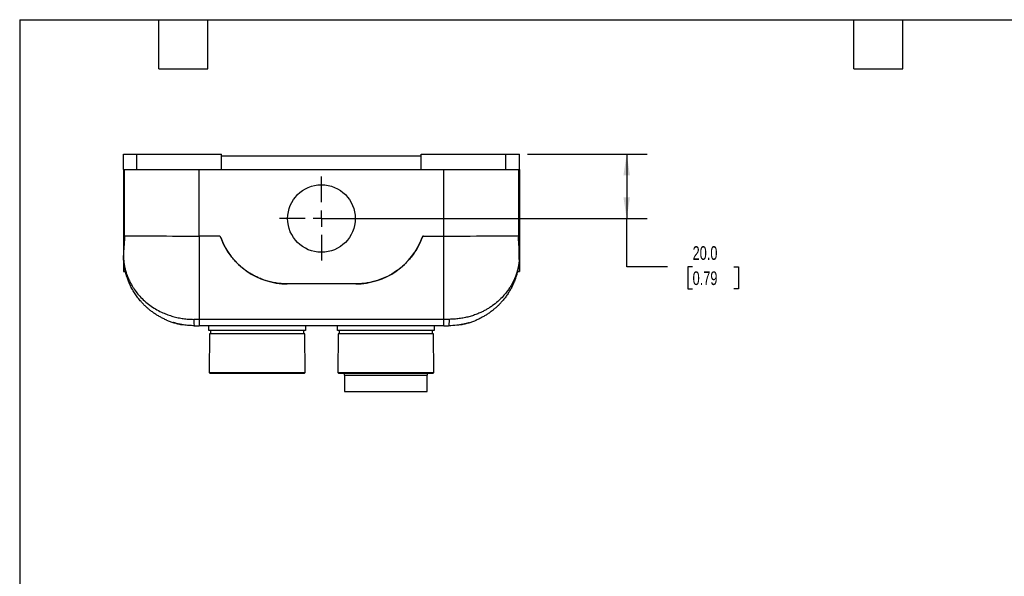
# Model space of a CAD drawing. Header units: millimetres. Extents: x 13 to 546, y 13 to 419.
# Tile 5 of 7: x 13 to 319, y 246 to 419. Entities that reach past the tile are written whole.
import ezdxf

# ---------------------------------------------------------------- set-up
doc = ezdxf.new("R2010")
doc.units = ezdxf.units.MM
doc.header["$LTSCALE"] = 2
doc.linetypes.add('SLD-Center', pattern=[19.05, 15.24, -1.27, 1.27, -1.27])
doc.linetypes.add('SLD-Solid', pattern=[0])
doc.layers.add('CENTER', color=40, linetype='SLD-Center')
doc.layers.add('DIMENSIONS', color=140, linetype='SLD-Solid', lineweight=25)
doc.layers.add('TEXT', color=140, linetype='SLD-Solid', lineweight=25)
doc.styles.add('SLDTEXTSTYLE0', font='TXT', dxfattribs={"width": 0.7})
doc.dimstyles.new('SLDDIMSTYLE1', dxfattribs={"dimtxt": 4.316016, "dimasz": 6.604, "dimexe": 0, "dimexo": 0.0625, "dimgap": 1.079004, "dimtad": 0, "dimtih": 1, "dimtoh": 1, "dimrnd": 1e-09, "dimzin": 4, "dimdsep": 46, "dimtxsty": 'SLDTEXTSTYLE0', "dimsah": 1, "dimcen": 0.09, "dimadec": 0, "dimazin": 1, "dimtfac": 1, "dimtofl": 0, "dimtmove": 0, "dimatfit": 3, "dimfxl": 0, "dimfrac": 2, "dimtolj": 1, "dimtzin": 12, "dimarcsym": 0})

# ---------------------------------------------------------------- blocks, each defined once
blk = doc.blocks.new('_D_8')
at = {"layer": 'DIMENSIONS'}
for p, q in [((170.47, 377.35), (207.6, 377.35)), ((201.25, 377.35), (201.25, 357.35)), ((108.97, 357.35), (207.6, 357.35)), ((201.25, 342.33), (201.25, 357.35)), ((213.95, 342.33), (201.25, 342.33)), ((221.72, 342.33), (220.28, 342.33)), ((220.28, 342.33), (220.28, 335.47)), ((234.55, 342.33), (236, 342.33)), ((236, 342.33), (236, 335.47)), ((220.28, 335.47), (221.72, 335.47)), ((236, 335.47), (234.55, 335.47))]:
    blk.add_line(p, q, dxfattribs=at)
for points in [[(201.25, 377.35), (200.23, 370.74), (202.26, 370.74)], [(201.25, 357.35), (202.26, 363.95), (200.23, 363.95)]]:
    blk.add_solid(points, dxfattribs=at)
at = {"layer": 'DIMENSIONS', "char_height": 4.233, "attachment_point": 1, "style": 'SLDTEXTSTYLE0'}
for s, insert in [('20.0', (221.72, 348.75)), ('0.79', (221.72, 340.93))]:
    blk.add_mtext(s, dxfattribs=dict(at, insert=insert))
blk = doc.blocks.new('SW_CENTERMARKSYMBOL_7')
at = {"layer": 'CENTER', "color": 0}
for p, q in [((0, 5.08), (0, 13.04)), ((-5.08, 0), (-13.04, 0)), ((0, 0), (-2.54, 0)), ((0, 0), (0, 2.54)), ((0, 0), (0, -2.54)), ((0, 0), (2.54, 0)), ((5.08, 0), (13.04, 0)), ((0, -5.08), (0, -13.04))]:
    blk.add_line(p, q, dxfattribs=at)

msp = doc.modelspace()

# ---------------------------------------------------------------- linework, layer by layer
for p, q in [((44.933, 372.548), (44.933, 377.348)), ((44.933, 377.348), (49.133, 377.348)), ((49.133, 372.548), (49.133, 377.348)), ((49.133, 377.348), (75.433, 377.348)), ((75.433, 372.548), (75.433, 377.348)), ((75.433, 376.848), (137.433, 376.848)), ((137.433, 372.548), (137.433, 377.348)), ((137.433, 377.348), (163.733, 377.348)), ((163.733, 372.548), (163.733, 377.348)), ((163.733, 377.348), (167.933, 377.348)), ((167.933, 372.548), (167.933, 377.348)), ((44.933, 372.548), (49.133, 372.548)), ((44.933, 372.548), (44.933, 351.514)), ((45.144, 372.548), (45.144, 352.025)), ((49.133, 372.548), (75.433, 372.548)), ((68.433, 351.91), (68.433, 372.548)), ((75.433, 372.548), (137.433, 372.548)), ((137.433, 372.548), (163.733, 372.548)), ((144.433, 351.91), (144.433, 372.548)), ((163.733, 372.548), (167.933, 372.548)), ((167.722, 352.025), (167.722, 372.548)), ((167.933, 372.548), (167.933, 351.514)), ((74.78, 351.91), (68.433, 351.91)), ((68.433, 351.91), (68.433, 326.036)), ((138.086, 351.91), (144.433, 351.91)), ((144.433, 326.036), (144.433, 351.91)), ((44.933, 351.514), (45.269, 351.514)), ((44.933, 351.514), (44.933, 340.848)), ((167.597, 351.514), (167.933, 351.514)), ((167.933, 351.514), (167.933, 340.848)), ((44.976, 344.733), (44.969, 345.896)), ((167.89, 344.733), (167.897, 345.896)), ((44.933, 340.848), (45.558, 340.848)), ((167.303, 340.848), (167.933, 340.848)), ((117.299, 337.048), (95.567, 337.048)), ((68.433, 326.036), (66.792, 326.036)), ((144.433, 326.036), (68.433, 326.036)), ((68.433, 326.036), (68.433, 324.048)), ((146.074, 326.036), (144.433, 326.036)), ((144.433, 324.048), (144.433, 326.036)), ((144.433, 324.048), (68.433, 324.048)), ((71.433, 322.548), (71.433, 324.048)), ((101.433, 322.548), (71.433, 322.548)), ((71.639, 321.548), (71.535, 309.548)), ((101.227, 321.548), (71.639, 321.548)), ((71.933, 322.548), (71.933, 321.548)), ((100.933, 321.548), (100.933, 322.548)), ((101.331, 309.548), (101.227, 321.548)), ((101.433, 324.048), (101.433, 322.548)), ((111.433, 322.548), (111.433, 324.048)), ((141.433, 322.548), (111.433, 322.548)), ((111.639, 321.548), (111.535, 309.548)), ((141.227, 321.548), (111.639, 321.548)), ((111.933, 322.548), (111.933, 321.548)), ((140.933, 321.548), (140.933, 322.548)), ((141.331, 309.548), (141.227, 321.548)), ((141.433, 324.048), (141.433, 322.548)), ((71.535, 309.548), (71.733, 309.348)), ((71.535, 309.548), (101.331, 309.548)), ((71.733, 309.348), (101.133, 309.348)), ((101.133, 309.348), (101.331, 309.548)), ((111.535, 309.548), (111.733, 309.348)), ((111.535, 309.548), (141.331, 309.548)), ((111.733, 309.348), (141.133, 309.348)), ((113.483, 309.348), (113.483, 308.648)), ((139.383, 308.648), (139.383, 309.348)), ((141.133, 309.348), (141.331, 309.548)), ((113.633, 308.648), (113.633, 303.648)), ((139.233, 303.648), (139.233, 308.648))]:
    msp.add_line(p, q)
msp.add_circle((106.433, 357.348), 10.5)
for centre, radius, start, end in [((74.303, 351.148), 0.9, 20.18046, 52.94583), ((95.797, 359.048), 22, 200.18046, 270), ((117.069, 359.048), 22, 270, 339.81954), ((138.563, 351.148), 0.9, 147.0059, 159.81954), ((46.976, 344.744), 2, 180.33333, 183.73697), ((165.89, 344.744), 2, 356.26303, 359.66667)]:
    msp.add_arc(centre, radius, start, end)
for centre, start_param, end_param in [((68.433, 352.048), 3.309122, 4.712389), ((144.433, 352.048), 4.712389, 6.1156559)]:
    msp.add_ellipse(centre, major_axis=(23.619, 0), ratio=0.0058178, start_param=start_param, end_param=end_param)
for points, knots in [([(45.42, 352.048), (45.385, 352.048), (45.352, 351.998), (45.299, 351.812), (45.28, 351.675), (45.269, 351.514)], [0, 0, 0, 0, 0.5, 0.5, 1, 1, 1, 1]), ([(75.148, 351.458), (75.113, 351.551), (75.064, 351.638), (74.938, 351.793), (74.864, 351.858), (74.78, 351.91)], [0, 0, 0, 0, 0.5, 0.5, 1, 1, 1, 1]), ([(138.086, 351.91), (138.002, 351.858), (137.927, 351.791), (137.801, 351.636), (137.753, 351.551), (137.718, 351.458)], [0, 0, 0, 0, 0.5, 0.5, 1, 1, 1, 1]), ([(167.446, 352.048), (167.481, 352.048), (167.514, 351.998), (167.567, 351.812), (167.586, 351.675), (167.597, 351.514)], [0, 0, 0, 0, 0.5, 0.5, 1, 1, 1, 1]), ([(45.269, 351.514), (45.194, 350.452), (45.118, 349.454), (45.003, 347.582), (44.964, 346.707), (44.969, 345.896)], [0, 0, 0, 0, 0.5, 0.5, 1, 1, 1, 1]), ([(95.567, 337.048), (94.457, 337.059), (93.355, 337.154), (91.165, 337.511), (90.087, 337.772), (88.506, 338.283), (87.984, 338.473), (86.959, 338.892), (86.455, 339.121), (85.465, 339.616), (84.977, 339.883), (84.026, 340.452), (83.563, 340.754), (82.206, 341.711), (81.348, 342.42), (79.752, 343.954), (79.01, 344.784), (77.664, 346.541), (77.055, 347.474), (75.989, 349.41), (75.531, 350.415), (75.148, 351.458)], [0, 0, 0, 0, 0.125, 0.125, 0.25, 0.25, 0.3125, 0.3125, 0.375, 0.375, 0.4375, 0.4375, 0.5, 0.5, 0.625, 0.625, 0.75, 0.75, 0.875, 0.875, 1, 1, 1, 1]), ([(137.718, 351.458), (137.335, 350.415), (136.876, 349.409), (135.807, 347.466), (135.2, 346.537), (134.188, 345.218), (133.834, 344.79), (133.095, 343.965), (132.711, 343.567), (131.913, 342.8), (131.498, 342.43), (130.643, 341.725), (130.203, 341.389), (128.847, 340.432), (127.891, 339.861), (125.911, 338.872), (124.88, 338.45), (122.774, 337.771), (121.691, 337.509), (119.51, 337.154), (118.409, 337.059), (117.299, 337.048)], [0, 0, 0, 0, 0.125, 0.125, 0.25, 0.25, 0.3125, 0.3125, 0.375, 0.375, 0.4375, 0.4375, 0.5, 0.5, 0.625, 0.625, 0.75, 0.75, 0.875, 0.875, 1, 1, 1, 1]), ([(167.897, 345.896), (167.902, 346.707), (167.863, 347.582), (167.748, 349.454), (167.672, 350.452), (167.597, 351.514)], [0, 0, 0, 0, 0.5, 0.5, 1, 1, 1, 1]), ([(44.976, 344.733), (44.976, 344.732), (44.976, 344.73), (44.977, 344.714), (44.979, 344.689), (44.981, 344.653), (44.985, 344.608), (44.989, 344.553), (44.994, 344.488), (45.001, 344.413), (45.014, 344.263), (45.041, 344.002), (45.087, 343.622), (45.151, 343.171), (45.24, 342.65), (45.397, 341.875), (45.63, 340.967), (45.925, 340.046), (46.172, 339.376), (46.473, 338.632), (46.87, 337.768), (47.423, 336.735), (48.143, 335.557), (49.079, 334.259), (50.364, 332.785), (51.836, 331.393), (53.515, 330.102), (55.292, 328.99), (56.796, 328.231), (57.951, 327.739), (58.725, 327.443), (59.508, 327.175), (60.299, 326.935), (61.098, 326.723), (61.903, 326.54), (62.712, 326.384), (63.525, 326.257), (64.34, 326.158), (65.157, 326.088), (65.974, 326.044), (66.52, 326.039), (66.792, 326.036)], [0, 0, 0, 0, 0.0028726, 0.0058693, 0.009008, 0.0123043, 0.0157716, 0.0194214, 0.0232636, 0.0273067, 0.0315581, 0.045677, 0.0625822, 0.0794067, 0.0999653, 0.1242611, 0.1695664, 0.2051947, 0.2311491, 0.2474321, 0.2919998, 0.3331087, 0.3707661, 0.4348954, 0.4948309, 0.5622479, 0.6263283, 0.6872386, 0.7451726, 0.7678375, 0.7901781, 0.812212, 0.8339577, 0.8554345, 0.8766623, 0.8976617, 0.918454, 0.9390611, 0.9595057, 0.9798108, 1, 1, 1, 1]), ([(58.367, 325.785), (58.002, 325.946), (57.289, 326.26), (56.275, 326.792), (55.303, 327.361), (54.356, 327.985), (53.469, 328.637), (52.639, 329.314), (51.86, 330.011), (51.103, 330.758), (50.28, 331.652), (49.413, 332.713), (48.532, 333.957), (47.723, 335.286), (46.998, 336.697), (46.486, 337.899), (46.136, 338.861), (45.905, 339.566), (45.698, 340.279), (45.52, 340.984), (45.389, 341.58), (45.296, 342.064), (45.23, 342.439), (45.176, 342.783), (45.131, 343.097), (45.092, 343.399), (45.06, 343.683), (45.033, 343.944), (45.013, 344.165), (44.999, 344.344), (44.988, 344.487), (44.981, 344.591), (44.98, 344.607), (44.98, 344.614)], [0, 0, 0, 0, 0.041299, 0.080526, 0.1206595, 0.1617382, 0.2037981, 0.2422511, 0.2819302, 0.322855, 0.3650437, 0.42432, 0.4858911, 0.5497877, 0.6160371, 0.6846642, 0.7160679, 0.7479665, 0.7809065, 0.8131105, 0.8434419, 0.8617697, 0.8788401, 0.8946546, 0.9092153, 0.9225248, 0.9371746, 0.950237, 0.9617328, 0.9720647, 0.9810658, 0.9910745, 1, 1, 1, 1]), ([(167.89, 344.733), (167.89, 344.732), (167.89, 344.73), (167.889, 344.716), (167.888, 344.694), (167.886, 344.666), (167.883, 344.631), (167.88, 344.591), (167.876, 344.547), (167.872, 344.499), (167.868, 344.448), (167.863, 344.394), (167.858, 344.338), (167.853, 344.279), (167.847, 344.219), (167.841, 344.159), (167.834, 344.097), (167.828, 344.034), (167.82, 343.97), (167.813, 343.905), (167.805, 343.84), (167.797, 343.774), (167.789, 343.707), (167.78, 343.639), (167.771, 343.572), (167.762, 343.504), (167.752, 343.435), (167.742, 343.366), (167.732, 343.297), (167.721, 343.228), (167.71, 343.159), (167.699, 343.089), (167.688, 343.019), (167.676, 342.949), (167.664, 342.879), (167.651, 342.809), (167.639, 342.739), (167.626, 342.668), (167.612, 342.597), (167.599, 342.527), (167.585, 342.456), (167.57, 342.385), (167.556, 342.314), (167.541, 342.242), (167.526, 342.171), (167.51, 342.1), (167.494, 342.028), (167.478, 341.957), (167.462, 341.885), (167.445, 341.814), (167.428, 341.742), (167.411, 341.671), (167.393, 341.599), (167.375, 341.528), (167.357, 341.456), (167.339, 341.385), (167.32, 341.313), (167.301, 341.242), (167.281, 341.17), (167.262, 341.099), (167.242, 341.027), (167.221, 340.956), (167.201, 340.884), (167.18, 340.813), (167.159, 340.741), (167.137, 340.67), (167.115, 340.598), (167.093, 340.527), (167.071, 340.456), (167.048, 340.384), (167.025, 340.313), (167.001, 340.242), (166.978, 340.171), (166.954, 340.099), (166.929, 340.028), (166.905, 339.957), (166.88, 339.886), (166.855, 339.815), (166.829, 339.743), (166.803, 339.672), (166.777, 339.601), (166.751, 339.53), (166.724, 339.459), (166.697, 339.388), (166.669, 339.317), (166.642, 339.247), (166.613, 339.176), (166.585, 339.105), (166.556, 339.034), (166.527, 338.963), (166.498, 338.893), (166.468, 338.822), (166.438, 338.751), (166.408, 338.681), (166.378, 338.61), (166.347, 338.54), (166.315, 338.47), (166.284, 338.399), (166.252, 338.329), (166.22, 338.259), (166.187, 338.188), (166.154, 338.118), (166.121, 338.048), (166.088, 337.978), (166.054, 337.908), (166.02, 337.838), (165.985, 337.768), (165.95, 337.698), (165.915, 337.628), (165.88, 337.559), (165.844, 337.489), (165.808, 337.419), (165.771, 337.35), (165.735, 337.28), (165.697, 337.211), (165.66, 337.142), (165.622, 337.072), (165.584, 337.003), (165.546, 336.934), (165.507, 336.865), (165.287, 336.476), (164.858, 335.774), (164.252, 334.906), (163.494, 333.924), (162.54, 332.833), (161.151, 331.5), (159.788, 330.425), (158.554, 329.599), (157.598, 329.028), (156.641, 328.519), (155.781, 328.11), (155.018, 327.783), (154.347, 327.519), (153.659, 327.273), (152.956, 327.047), (152.237, 326.841), (151.503, 326.656), (150.756, 326.495), (149.996, 326.356), (149.226, 326.241), (148.448, 326.15), (147.661, 326.085), (146.87, 326.044), (146.339, 326.039), (146.074, 326.036)], [0, 0, 0, 0, 0.0028574, 0.0057044, 0.0085483, 0.0113923, 0.0142356, 0.0170742, 0.0199021, 0.0227188, 0.0255278, 0.0283315, 0.0311313, 0.0339277, 0.0367204, 0.0395091, 0.0422942, 0.0450763, 0.0478559, 0.0506334, 0.0534091, 0.0561832, 0.0589561, 0.0617278, 0.0644985, 0.0672683, 0.0700373, 0.0728055, 0.0755729, 0.0783396, 0.0811056, 0.083871, 0.0866358, 0.0894001, 0.0921638, 0.0949272, 0.0976901, 0.1004526, 0.1032148, 0.1059767, 0.1087383, 0.1114996, 0.1142607, 0.1170216, 0.1197823, 0.1225428, 0.1253033, 0.1280636, 0.1308238, 0.1335839, 0.136344, 0.139104, 0.141864, 0.144624, 0.147384, 0.150144, 0.152904, 0.1556639, 0.1584239, 0.1611838, 0.1639438, 0.1667037, 0.1694637, 0.1722236, 0.1749835, 0.1777434, 0.1805033, 0.1832632, 0.1860231, 0.1887829, 0.1915428, 0.1943027, 0.1970626, 0.1998224, 0.2025823, 0.2053422, 0.2081021, 0.210862, 0.2136219, 0.2163818, 0.2191417, 0.2219017, 0.2246616, 0.2274216, 0.2301817, 0.2329417, 0.2357018, 0.2384619, 0.2412221, 0.2439823, 0.2467426, 0.2495029, 0.2522632, 0.2550237, 0.2577842, 0.2605447, 0.2633054, 0.2660661, 0.2688269, 0.2715878, 0.2743488, 0.2771099, 0.2798711, 0.2826325, 0.2853939, 0.2881555, 0.2909172, 0.2936791, 0.2964411, 0.2992032, 0.3019656, 0.3047281, 0.3074907, 0.3102536, 0.3130166, 0.3157799, 0.3185433, 0.321307, 0.3240709, 0.326835, 0.3295994, 0.3707641, 0.4120206, 0.4371288, 0.4948213, 0.5539165, 0.6195126, 0.6531841, 0.6853399, 0.7160074, 0.745186, 0.7646656, 0.7841719, 0.8036997, 0.8232467, 0.8428138, 0.8624055, 0.8820227, 0.9016594, 0.9213101, 0.9409708, 0.9606392, 0.980315, 1, 1, 1, 1]), ([(167.886, 344.614), (167.886, 344.607), (167.885, 344.591), (167.878, 344.487), (167.867, 344.344), (167.837, 343.972), (167.766, 343.285), (167.619, 342.295), (167.417, 341.269), (167.155, 340.216), (166.845, 339.187), (166.454, 338.086), (165.972, 336.935), (165.386, 335.744), (164.739, 334.608), (164.039, 333.53), (163.29, 332.511), (162.528, 331.589), (161.763, 330.758), (161.006, 330.011), (160.227, 329.314), (159.397, 328.638), (158.51, 327.985), (157.563, 327.361), (156.591, 326.792), (155.528, 326.232), (154.754, 325.902), (154.33, 325.722)], [0, 0, 0, 0, 0.0088714, 0.0188206, 0.0277662, 0.0380375, 0.0823415, 0.1259144, 0.1742034, 0.2204901, 0.2677196, 0.3134036, 0.370423, 0.4257951, 0.4795339, 0.5316542, 0.5821727, 0.6311076, 0.6730397, 0.713717, 0.7531573, 0.7913805, 0.8331859, 0.8740173, 0.9139105, 0.9529039, 1, 1, 1, 1]), ([(58.333, 325.8), (58.689, 325.656), (59.397, 325.369), (60.551, 324.993), (61.75, 324.655), (62.582, 324.487), (62.998, 324.403)], [0, 0, 0, 0, 0.2529386, 0.5036059, 0.7524778, 1, 1, 1, 1]), ([(63.465, 324.325), (63.35, 324.343), (63.014, 324.396), (62.496, 324.498), (61.923, 324.623), (61.42, 324.748), (60.999, 324.862), (60.678, 324.955), (60.475, 325.017), (60.385, 325.045), (60.399, 325.041), (60.402, 325.04)], [0, 0, 0, 0, 0.0659794, 0.1925373, 0.3191026, 0.4485798, 0.578041, 0.7069462, 0.8358232, 0.9599178, 1, 1, 1, 1]), ([(66.933, 324.048), (66.364, 324.062), (65.219, 324.089), (63.743, 324.255), (62.86, 324.44), (62.528, 324.51)], [0, 0, 0, 0, 0.38123287, 0.76670008, 1, 1, 1, 1]), ([(66.792, 326.036), (66.793, 325.508), (66.808, 325.002), (66.86, 324.257), (66.896, 324.048), (66.933, 324.048)], [0, 0, 0, 0, 0.5, 0.5, 1, 1, 1, 1]), ([(146.074, 326.036), (146.073, 325.589), (146.047, 324.546), (145.975, 324.048), (145.933, 324.048)], [0, 0, 0, 0, 0.4285714, 1, 1, 1, 1]), ([(150.293, 324.515), (149.695, 324.394), (148.275, 324.107), (146.792, 324.069), (145.933, 324.048)], [0, 0, 0, 0, 0.4211122, 1, 1, 1, 1]), ([(152.464, 325.04), (152.464, 325.04), (152.464, 325.04), (152.339, 325.001), (152.116, 324.934), (151.791, 324.841), (151.376, 324.73), (150.874, 324.608), (150.295, 324.481), (149.655, 324.362), (149.058, 324.266), (148.679, 324.222), (148.533, 324.205)], [0, 0, 0, 0, 0.07219053, 0.17569111, 0.27920767, 0.38411473, 0.48903845, 0.59812594, 0.70721477, 0.81877142, 0.93031428, 1, 1, 1, 1]), ([(149.842, 324.398), (150.263, 324.483), (151.107, 324.652), (152.323, 324.995), (153.497, 325.379), (154.218, 325.673), (154.581, 325.821)], [0, 0, 0, 0, 0.2465128, 0.4950757, 0.7460949, 1, 1, 1, 1]), ([(113.483, 308.648), (113.483, 308.648), (113.82, 308.648), (115.117, 308.648), (116.077, 308.648), (118.475, 308.648), (119.911, 308.648), (123.043, 308.648), (124.738, 308.648), (128.128, 308.648), (129.823, 308.648), (132.955, 308.648), (134.391, 308.648), (136.789, 308.648), (137.749, 308.648), (139.046, 308.648), (139.383, 308.648), (139.383, 308.648)], [0, 0, 0, 0, 0.125, 0.125, 0.25, 0.25, 0.375, 0.375, 0.5, 0.5, 0.625, 0.625, 0.75, 0.75, 0.875, 0.875, 1, 1, 1, 1]), ([(113.633, 303.648), (113.633, 303.648), (113.966, 303.648), (115.249, 303.648), (116.197, 303.648), (118.567, 303.648), (119.987, 303.648), (123.083, 303.648), (124.757, 303.648), (128.109, 303.648), (129.783, 303.648), (132.879, 303.648), (134.299, 303.648), (136.669, 303.648), (137.617, 303.648), (138.9, 303.648), (139.233, 303.648), (139.233, 303.648)], [0, 0, 0, 0, 0.125, 0.125, 0.25, 0.25, 0.375, 0.375, 0.5, 0.5, 0.625, 0.625, 0.75, 0.75, 0.875, 0.875, 1, 1, 1, 1])]:
    msp.add_open_spline(points, degree=3, knots=knots)
for points in [[(66.933, 324.048), (67.433, 324.048), (67.932, 324.048), (68.433, 324.048)], [(144.433, 324.048), (144.935, 324.048), (145.433, 324.048), (145.933, 324.048)]]:
    msp.add_open_spline(points, degree=3)
at = {"layer": 'TEXT'}
for p, q in [((12.7, 419.1), (546.1, 419.1)), ((12.7, 419.1), (12.7, 12.7)), ((55.88, 403.86), (55.88, 419.1)), ((71.12, 403.86), (71.12, 419.1)), ((271.78, 403.86), (271.78, 419.1)), ((287.02, 403.86), (287.02, 419.1)), ((55.88, 403.86), (71.12, 403.86)), ((271.78, 403.86), (287.02, 403.86))]:
    msp.add_line(p, q, dxfattribs=at)

# ---------------------------------------------------------------- block references
at = {"layer": 'CENTER'}
msp.add_blockref('SW_CENTERMARKSYMBOL_7', (106.433, 357.348), dxfattribs=at)

# ---------------------------------------------------------------- dimensions: what is measured, and where the dimension line sits
at = {"layer": 'DIMENSIONS'}
dim = msp.add_linear_dim(base=(201.245, 357.348), p1=(167.933, 377.348), p2=(106.433, 357.348), angle=90, dimstyle='SLDDIMSTYLE1', dxfattribs=at)
dim.commit()
dim.dimension.update_dxf_attribs({"geometry": '_D_8', "text_midpoint": (201.245, 342.331), "dimtype": 160})

doc.saveas('drawing.dxf')
